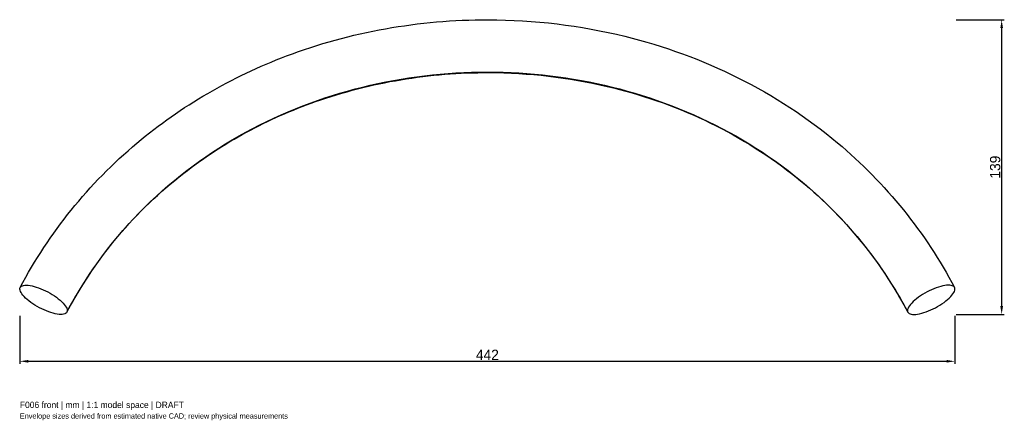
# Model space of a CAD drawing. Header units: millimetres. Extents: x -221 to 245, y -120 to 70.
import ezdxf

# ---------------------------------------------------------------- set-up
doc = ezdxf.new("R2010")
doc.units = ezdxf.units.MM
for name, color, linetype in [('ANNOTATIONS', 7, 'Continuous'), ('DIMENSIONS', 7, 'Continuous'), ('VISIBLE', 7, 'Continuous')]:
    doc.layers.add(name, color=color, linetype=linetype)
doc.dimstyles.get("Standard").update_dxf_attribs({"dimtxt": 2.5, "dimasz": 2.5, "dimexe": 1.25, "dimexo": 0.625, "dimtad": 1, "dimcen": 2.5, "dimazin": 3, "dimtfac": 1, "dimtmove": 0, "dimatfit": 3})

# ---------------------------------------------------------------- blocks, each defined once
blk = doc.blocks.new('_CLOSEDFILLED')
at = {"color": 0, "linetype": 'BYBLOCK'}
blk.add_solid([(-1, 0.16), (0, 0), (-1, -0.16)], dxfattribs=at)
blk = doc.blocks.new('*D1')
at = {"color": 0}
for p, q in [((-221.22, -70.35), (-221.22, -93.1)), ((221.22, -70.35), (221.22, -93.1)), ((-217.23, -91.85), (217.23, -91.85))]:
    blk.add_line(p, q, dxfattribs=at)
at = {"layer": 'Defpoints'}
for p in [(-221.22, -69.72), (221.22, -69.72), (-221.22, -91.85)]:
    blk.add_point(p, dxfattribs=at)
at = {"layer": 'DIMENSIONS', "color": 0, "xscale": 3.98187318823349, "yscale": 3.98187318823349, "rotation": 180}
blk.add_blockref('_CLOSEDFILLED', (-221.22, -91.85), dxfattribs=at)
at = {"layer": 'DIMENSIONS', "color": 0, "xscale": 3.98187318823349, "yscale": 3.98187318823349}
blk.add_blockref('_CLOSEDFILLED', (221.22, -91.85), dxfattribs=at)
at = {"layer": 'DIMENSIONS', "color": 0, "insert": (0, -88.79), "char_height": 4.867, "attachment_point": 5}
blk.add_mtext('442', dxfattribs=at)
blk = doc.blocks.new('*D2')
at = {"color": 0}
for p, q in [((221.84, 69.72), (244.59, 69.72)), ((243.34, -65.74), (243.34, 65.74)), ((221.84, -69.72), (244.59, -69.72))]:
    blk.add_line(p, q, dxfattribs=at)
at = {"layer": 'Defpoints'}
for p in [(221.22, 69.72), (221.22, -69.72), (243.34, -69.72)]:
    blk.add_point(p, dxfattribs=at)
at = {"layer": 'DIMENSIONS', "color": 0, "xscale": 3.98187318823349, "yscale": 3.98187318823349}
for p, rotation in [((243.34, 69.72), 90), ((243.34, -69.72), 270)]:
    blk.add_blockref('_CLOSEDFILLED', p, dxfattribs=dict(at, rotation=rotation))
at = {"layer": 'DIMENSIONS', "color": 0, "insert": (240.28, 0), "char_height": 4.867, "attachment_point": 5, "rotation": 90}
blk.add_mtext('139', dxfattribs=at)

msp = doc.modelspace()

# ---------------------------------------------------------------- linework, layer by layer
at = {"layer": 'VISIBLE'}
for points, knots in [([(-221.039, -56.911), (-214.213, -44.058), (-206.147, -31.769), (-196.901, -20.305), (-187.66, -8.839), (-177.239, 1.803), (-165.812, 11.399), (-155.427, 20.124), (-144.212, 27.987), (-132.352, 34.879), (-120.493, 41.773), (-107.987, 47.695), (-95.037, 52.586), (-79.939, 58.29), (-64.236, 62.592), (-48.24, 65.455), (-32.243, 68.319), (-15.952, 69.744), (0.337, 69.724), (22.132, 69.699), (43.927, 67.081), (65.004, 61.899), (83.587, 57.333), (101.615, 50.773), (118.561, 42.315), (135.51, 33.862), (151.377, 23.512), (165.669, 11.518), (177.129, 1.91), (187.578, -8.747), (196.844, -20.234), (206.113, -31.718), (214.199, -44.032), (221.039, -56.911)], [0, 0, 0, 0, 0.088062, 0.088062, 0.088062, 0.176124, 0.176124, 0.176124, 0.256173, 0.256173, 0.256173, 0.336222, 0.336222, 0.336222, 0.4295474, 0.4295474, 0.4295474, 0.5228729, 0.5228729, 0.5228729, 0.6477519, 0.6477519, 0.6477519, 0.7358139, 0.7358139, 0.7358139, 0.823876, 0.823876, 0.823876, 0.911938, 0.911938, 0.911938, 1, 1, 1, 1]), ([(-198.961, -68.64), (-188.863, -49.634), (-176.361, -33.077), (-162.048, -18.891), (-147.734, -4.707), (-131.604, 7.105), (-114.233, 16.567), (-96.864, 26.028), (-78.252, 33.136), (-59.006, 37.878), (-39.76, 42.62), (-19.881, 44.995), (0, 44.995), (19.881, 44.995), (39.76, 42.62), (59.006, 37.878), (78.252, 33.136), (96.864, 26.028), (114.233, 16.567), (131.604, 7.105), (147.734, -4.707), (162.048, -18.891), (176.361, -33.077), (188.863, -49.634), (198.961, -68.64)], [0, 0, 0, 0, 0.125, 0.125, 0.125, 0.25, 0.25, 0.25, 0.375, 0.375, 0.375, 0.5, 0.5, 0.5, 0.625, 0.625, 0.625, 0.75, 0.75, 0.75, 0.875, 0.875, 0.875, 1, 1, 1, 1]), ([(-198.961, -68.64), (-192.244, -55.991), (-184.175, -43.943), (-174.811, -32.804), (-165.62, -21.861), (-155.181, -11.8), (-143.698, -2.864), (-134.441, 4.343), (-124.509, 10.82), (-114.056, 16.483), (-103.603, 22.147), (-92.628, 26.997), (-81.297, 30.989), (-68.241, 35.59), (-54.712, 39.05), (-40.955, 41.344), (-27.197, 43.638), (-13.211, 44.766), (0.77, 44.723), (19.578, 44.666), (38.381, 42.486), (56.605, 38.206), (72.602, 34.451), (88.155, 29.075), (102.848, 22.151), (117.542, 15.232), (131.376, 6.764), (143.953, -3.063), (155.482, -12.063), (165.955, -22.201), (175.163, -33.224), (184.378, -44.245), (192.328, -56.15), (198.961, -68.64)], [0, 0, 0, 0, 0.1160304, 0.1160304, 0.1160304, 0.2299901, 0.2299901, 0.2299901, 0.3218774, 0.3218774, 0.3218774, 0.4137647, 0.4137647, 0.4137647, 0.5196397, 0.5196397, 0.5196397, 0.6255147, 0.6255147, 0.6255147, 0.7679391, 0.7679391, 0.7679391, 0.8259544, 0.8259544, 0.8259544, 0.8839696, 0.8839696, 0.8839696, 0.9419848, 0.9419848, 0.9419848, 1, 1, 1, 1]), ([(-221.039, -56.911), (-220.78, -56.423), (-220.234, -56.088), (-219.441, -55.931), (-218.649, -55.773), (-217.611, -55.795), (-216.405, -55.993), (-215.2, -56.19), (-213.828, -56.565), (-212.393, -57.088), (-210.957, -57.611), (-209.459, -58.282), (-208.012, -59.052), (-206.564, -59.821), (-205.168, -60.688), (-203.93, -61.587), (-202.691, -62.486), (-201.612, -63.416), (-200.776, -64.306), (-199.938, -65.195), (-199.344, -66.043), (-199.036, -66.784), (-198.727, -67.526), (-198.705, -68.16), (-198.961, -68.64)], [0, 0, 0, 0, 0.125, 0.125, 0.125, 0.25, 0.25, 0.25, 0.375, 0.375, 0.375, 0.5, 0.5, 0.5, 0.625, 0.625, 0.625, 0.75, 0.75, 0.75, 0.875, 0.875, 0.875, 1, 1, 1, 1]), ([(221.039, -56.911), (220.78, -56.423), (220.234, -56.088), (219.441, -55.931), (218.649, -55.773), (217.611, -55.795), (216.405, -55.993), (215.2, -56.19), (213.828, -56.565), (212.393, -57.088), (210.957, -57.611), (209.459, -58.282), (208.012, -59.052), (206.564, -59.821), (205.168, -60.688), (203.93, -61.587), (202.691, -62.486), (201.612, -63.416), (200.776, -64.306), (199.938, -65.195), (199.344, -66.043), (199.036, -66.784), (198.727, -67.526), (198.705, -68.16), (198.961, -68.64)], [0, 0, 0, 0, 0.125, 0.125, 0.125, 0.25, 0.25, 0.25, 0.375, 0.375, 0.375, 0.5, 0.5, 0.5, 0.625, 0.625, 0.625, 0.75, 0.75, 0.75, 0.875, 0.875, 0.875, 1, 1, 1, 1]), ([(-198.961, -68.64), (-199.216, -69.121), (-199.753, -69.458), (-200.541, -69.616), (-201.327, -69.776), (-202.362, -69.759), (-203.569, -69.562), (-204.774, -69.367), (-206.149, -68.994), (-207.587, -68.47), (-209.025, -67.948), (-210.525, -67.277), (-211.972, -66.507), (-213.421, -65.739), (-214.816, -64.873), (-216.052, -63.977), (-217.29, -63.08), (-218.368, -62.153), (-219.206, -61.265), (-220.045, -60.377), (-220.644, -59.528), (-220.957, -58.784), (-221.271, -58.039), (-221.299, -57.399), (-221.039, -56.911)], [0, 0, 0, 0, 0.3926991, 0.3926991, 0.3926991, 0.7853982, 0.7853982, 0.7853982, 1.1780972, 1.1780972, 1.1780972, 1.5707963, 1.5707963, 1.5707963, 1.9634954, 1.9634954, 1.9634954, 2.3561945, 2.3561945, 2.3561945, 2.7488936, 2.7488936, 2.7488936, 3.1415927, 3.1415927, 3.1415927, 3.1415927]), ([(198.961, -68.64), (199.216, -69.121), (199.753, -69.458), (200.541, -69.616), (201.327, -69.776), (202.362, -69.759), (203.569, -69.562), (204.774, -69.367), (206.149, -68.994), (207.587, -68.47), (209.025, -67.948), (210.525, -67.277), (211.972, -66.507), (213.421, -65.739), (214.816, -64.873), (216.052, -63.977), (217.29, -63.08), (218.368, -62.153), (219.206, -61.265), (220.045, -60.377), (220.644, -59.528), (220.957, -58.784), (221.271, -58.039), (221.299, -57.399), (221.039, -56.911)], [0, 0, 0, 0, 0.3926991, 0.3926991, 0.3926991, 0.7853982, 0.7853982, 0.7853982, 1.1780972, 1.1780972, 1.1780972, 1.5707963, 1.5707963, 1.5707963, 1.9634954, 1.9634954, 1.9634954, 2.3561945, 2.3561945, 2.3561945, 2.7488936, 2.7488936, 2.7488936, 3.1415927, 3.1415927, 3.1415927, 3.1415927])]:
    msp.add_open_spline(points, degree=3, knots=knots, dxfattribs=at)

# ---------------------------------------------------------------- texts
at = {"layer": 'ANNOTATIONS'}
for s, height, p in [('F006 front | mm | 1:1 model space | DRAFT', 3, (-221.215, -113.968)), ('Envelope sizes derived from estimated native CAD; review physical measurements', 2.5, (-221.215, -118.968))]:
    msp.add_text(s, height=height, dxfattribs=at).set_placement(p)

# ---------------------------------------------------------------- dimensions: what is measured, and where the dimension line sits
at = {"layer": 'DIMENSIONS'}
dim = msp.add_linear_dim(base=(243.337, -69.724), p1=(221.215, -69.724), p2=(221.215, 69.724), angle=90, dimstyle='Standard', override={"dimtxt": 4.866734, "dimasz": 3.981873, "dimtad": 1, "dimdec": 2}, dxfattribs=at)
dim.commit()
dim.dimension.update_dxf_attribs({"geometry": '*D2', "text_midpoint": (240.278, 0)})
dim = msp.add_linear_dim(base=(-221.215, -91.846), p1=(-221.215, -69.724), p2=(221.215, -69.724), dimstyle='Standard', override={"dimtxt": 4.866734, "dimasz": 3.981873, "dimtad": 1, "dimdec": 2}, dxfattribs=at)
dim.commit()
dim.dimension.update_dxf_attribs({"geometry": '*D1', "text_midpoint": (0, -88.788)})

doc.saveas('drawing.dxf')
